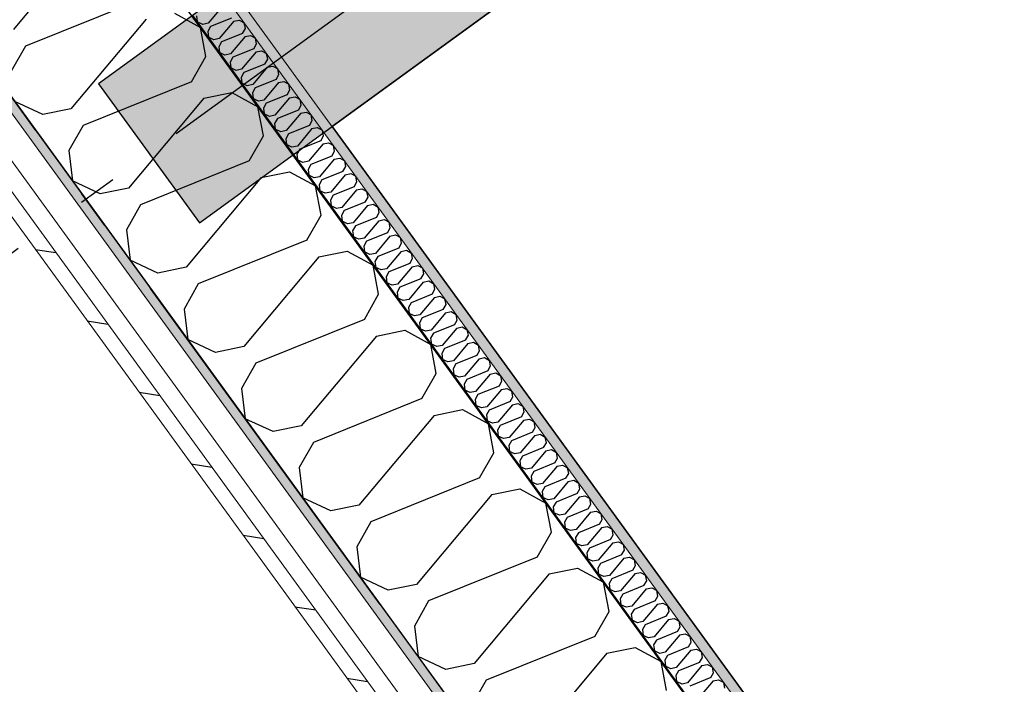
# Model space of a CAD drawing. Header units: millimetres. Extents: x -5000 to 341424, y -9235 to 550260.
# Tile 189 of 236: x 321086 to 322346, y 340692 to 341543. Entities that reach past the tile are written whole.
import ezdxf
from ezdxf.enums import TextEntityAlignment as Align

# ---------------------------------------------------------------- set-up
doc = ezdxf.new("R2010")
doc.units = ezdxf.units.MM
doc.header["$LTSCALE"] = 0.5
doc.header["$MEASUREMENT"] = 0
doc.linetypes.add('Akselinje', pattern=[1500, 1000, -200, 100, -200])
doc.linetypes.add('PLINE', pattern=[0])
for name, color, linetype in [('232- Ikke-bærende yttervegger (Skravur)(Nye konstruksjoner)', 7, 'Continuous'), ('232- Ikke-bærende yttervegger(Nye konstruksjoner)', 7, 'Continuous'), ('255- Gulvoverflate(Nye konstruksjoner)', 7, 'Continuous'), ('82-- Modullinjer(Nye konstruksjoner)', 7, 'Continuous'), ('842-M___1_50 Målsetting bygning', 7, 'Continuous'), ('862- M___Nettoareal(Nye konstruksjoner)', 7, 'Continuous'), ('862- M___Nettoareal(Polylinje)(Nye konstruksjoner)', 7, 'Continuous'), ('862- M___Nettoareal(Tekst)(Nye konstruksjoner)', 7, 'Continuous')]:
    doc.layers.add(name, color=color, linetype=linetype)
doc.layers.add('235- Utvendig kledning og overflate(Nye konstruksjoner)', color=7, linetype='Continuous', lineweight=0)
doc.layers.add('236- Innvendig kledning og overflate(Nye konstruksjoner)', color=7, linetype='Continuous', lineweight=0)
doc.styles.add('GENERATED_STYLE_1', font='txt')
doc.styles.add('GENERATED_STYLE_3', font='arial.ttf')
doc.styles.add('GENERATED_STYLE_5', font='arial.ttf')
doc.dimstyles.new('GENERATED_STYLE__4', dxfattribs={"dimtxt": 100, "dimasz": 95, "dimexe": 0.18, "dimexo": 0.0625, "dimgap": 0, "dimtad": 1, "dimdec": 0, "dimzin": 0, "dimdsep": 46, "dimtxsty": 'GENERATED_STYLE_3', "dimblk": 'ARROWHEAD_6', "dimblk1": 'ARROWHEAD_6', "dimblk2": 'ARROWHEAD_6', "dimcen": 0.09, "dimse1": 1, "dimse2": 1, "dimclrd": 256, "dimclre": 256, "dimclrt": 256, "dimadec": 1, "dimazin": 0, "dimtfac": 1, "dimtdec": 4, "dimtmove": 0, "dimatfit": 3, "dimfxl": 1, "dimtolj": 1, "dimtzin": 0, "dimarcsym": 0})
pattern_1 = [(0, (0, 0), (0, 43.30127), [0, -25]), (0, (12.5, 21.65), (0, 43.30127), [0, -25])]

# ---------------------------------------------------------------- blocks, each defined once
blk = doc.blocks.new('LEILIGHET 1__4', base_point=(324773.3, 337046.7))
at = {"layer": '862- M___Nettoareal(Polylinje)(Nye konstruksjoner)', "linetype": 'PLINE', "flags": 128}
blk.add_lwpolyline([(332979.5, 339707.9), (328200.8, 346285.2), (321486, 341406.6), (323434.5, 338724.7), (324809.8, 339724), (327640, 335828.5)], close=True, dxfattribs=at)
at = {"layer": '862- M___Nettoareal(Tekst)(Nye konstruksjoner)', "style": 'GENERATED_STYLE_1'}
for tag, p in [('DUMMY_861', (330844, 345873.6)), ('ROOM_NAME', (330129, 345824.4)), ('DUMMY_862', (330129, 345685.4))]:
    blk.add_attdef(tag, text='', height=100, dxfattribs=at).set_placement(p, align=Align.TOP_LEFT)
blk = doc.blocks.new('*X243')
at = {"layer": '232- Ikke-bærende yttervegger (Skravur)(Nye konstruksjoner)', "linetype": 'PLINE'}
for p, q in [((321345.7, 341561.1), (321327.1, 341538.9)), ((321312.3, 341548.2), (321313.2, 341540.6)), ((321357, 341545.6), (321330.1, 341534.7)), ((321320.1, 341537.4), (321313.2, 341540.6)), ((321327.1, 341538.9), (321320.1, 341537.4)), ((321330.1, 341534.7), (321326.6, 341528.5)), ((321360, 341541.5), (321341.4, 341519.2)), ((321360, 341541.5), (321367, 341542.9)), ((321367, 341542.9), (321373.4, 341539.4)), ((321371.3, 341525.9), (321374.8, 341532.2)), ((321374.8, 341532.2), (321373.4, 341539.4)), ((321326.6, 341528.5), (321327.5, 341521)), ((321334.4, 341517.8), (321327.5, 341521)), ((321341.4, 341519.2), (321334.4, 341517.8)), ((321371.3, 341525.9), (321344.4, 341515.1)), ((321374.3, 341521.8), (321355.6, 341499.6)), ((321374.3, 341521.8), (321381.3, 341523.2)), ((321381.3, 341523.2), (321387.7, 341519.7)), ((321389.1, 341512.5), (321387.7, 341519.7)), ((321344.4, 341515.1), (321340.8, 341508.9)), ((321340.8, 341508.9), (321341.8, 341501.3)), ((321385.6, 341506.3), (321358.6, 341495.4)), ((321385.6, 341506.3), (321389.1, 341512.5)), ((321348.6, 341498.1), (321341.8, 341501.3)), ((321355.6, 341499.6), (321348.6, 341498.1)), ((321358.6, 341495.4), (321355.1, 341489.2)), ((321388.6, 341502.2), (321369.9, 341479.9)), ((321388.6, 341502.2), (321395.6, 341503.6)), ((321395.6, 341503.6), (321402, 341500.1)), ((321403.4, 341492.9), (321402, 341500.1)), ((321355.1, 341489.2), (321356, 341481.7)), ((321362.9, 341478.5), (321356, 341481.7)), ((321399.8, 341486.7), (321372.9, 341475.8)), ((321402.8, 341482.5), (321384.2, 341460.3)), ((321399.8, 341486.7), (321403.4, 341492.9)), ((321402.8, 341482.5), (321409.8, 341484)), ((321409.8, 341484), (321416.3, 341480.4)), ((321369.9, 341479.9), (321362.9, 341478.5)), ((321372.9, 341475.8), (321369.4, 341469.6)), ((321369.4, 341469.6), (321370.3, 341462)), ((321414.1, 341467), (321417.6, 341473.2)), ((321417.6, 341473.2), (321416.3, 341480.4)), ((321377.2, 341458.9), (321370.3, 341462)), ((321384.2, 341460.3), (321377.2, 341458.9)), ((321387.2, 341456.2), (321383.7, 341449.9)), ((321414.1, 341467), (321387.2, 341456.2)), ((321417.1, 341462.9), (321398.5, 341440.6)), ((321417.1, 341462.9), (321424.1, 341464.3)), ((321424.1, 341464.3), (321430.5, 341460.8)), ((321431.9, 341453.6), (321430.5, 341460.8)), ((321383.7, 341449.9), (321384.6, 341442.4)), ((321428.4, 341447.4), (321401.5, 341436.5)), ((321431.4, 341443.2), (321412.7, 341421)), ((321428.4, 341447.4), (321431.9, 341453.6)), ((321431.4, 341443.2), (321438.4, 341444.7)), ((321438.4, 341444.7), (321444.8, 341441.2)), ((321391.5, 341439.2), (321384.6, 341442.4)), ((321398.5, 341440.6), (321391.5, 341439.2)), ((321401.5, 341436.5), (321397.9, 341430.3)), ((321442.6, 341427.7), (321446.2, 341433.9)), ((321446.2, 341433.9), (321444.8, 341441.2)), ((321397.9, 341430.3), (321398.8, 341422.8)), ((321405.7, 341419.6), (321398.8, 341422.8)), ((321412.7, 341421), (321405.7, 341419.6)), ((321442.6, 341427.7), (321415.7, 341416.9)), ((321445.6, 341423.6), (321427, 341401.4)), ((321445.6, 341423.6), (321452.6, 341425)), ((321452.6, 341425), (321459.1, 341421.5)), ((321460.4, 341414.3), (321459.1, 341421.5)), ((321415.7, 341416.9), (321412.2, 341410.7)), ((321412.2, 341410.7), (321413.1, 341403.1)), ((321456.9, 341408.1), (321430, 341397.2)), ((321456.9, 341408.1), (321460.4, 341414.3)), ((321459.9, 341404), (321466.9, 341405.4)), ((321466.9, 341405.4), (321473.4, 341401.9)), ((321420, 341399.9), (321413.1, 341403.1)), ((321427, 341401.4), (321420, 341399.9)), ((321430, 341397.2), (321426.5, 341391)), ((321459.9, 341404), (321441.3, 341381.7)), ((321471.2, 341388.4), (321474.7, 341394.7)), ((321474.7, 341394.7), (321473.4, 341401.9)), ((321426.5, 341391), (321427.4, 341383.5)), ((321434.3, 341380.3), (321427.4, 341383.5)), ((321441.3, 341381.7), (321434.3, 341380.3)), ((321471.2, 341388.4), (321444.3, 341377.6)), ((321474.2, 341384.3), (321455.5, 341362.1)), ((321474.2, 341384.3), (321481.2, 341385.7)), ((321481.2, 341385.7), (321487.6, 341382.2)), ((321489, 341375), (321487.6, 341382.2)), ((321444.3, 341377.6), (321440.8, 341371.4)), ((321440.8, 341371.4), (321441.7, 341363.8)), ((321485.5, 341368.8), (321458.5, 341357.9)), ((321485.5, 341368.8), (321489, 341375)), ((321448.5, 341360.6), (321441.7, 341363.8)), ((321455.5, 341362.1), (321448.5, 341360.6)), ((321458.5, 341357.9), (321455, 341351.7)), ((321488.5, 341364.7), (321469.8, 341342.4)), ((321488.5, 341364.7), (321495.5, 341366.1)), ((321495.5, 341366.1), (321501.9, 341362.6)), ((321499.7, 341349.1), (321503.3, 341355.4)), ((321503.3, 341355.4), (321501.9, 341362.6)), ((321455, 341351.7), (321455.9, 341344.2)), ((321462.8, 341341), (321455.9, 341344.2)), ((321469.8, 341342.4), (321462.8, 341341)), ((321499.7, 341349.1), (321472.8, 341338.3)), ((321502.7, 341345), (321484.1, 341322.8)), ((321502.7, 341345), (321509.7, 341346.5)), ((321509.7, 341346.5), (321516.2, 341342.9)), ((321517.5, 341335.7), (321516.2, 341342.9)), ((321472.8, 341338.3), (321469.3, 341332.1)), ((321469.3, 341332.1), (321470.2, 341324.5)), ((321514, 341329.5), (321517.5, 341335.7)), ((321477.1, 341321.3), (321470.2, 341324.5)), ((321484.1, 341322.8), (321477.1, 341321.3)), ((321487.1, 341318.7), (321483.6, 341312.4)), ((321514, 341329.5), (321487.1, 341318.7)), ((321517, 341325.4), (321498.4, 341303.1)), ((321517, 341325.4), (321524, 341326.8)), ((321524, 341326.8), (321530.4, 341323.3)), ((321531.8, 341316.1), (321530.4, 341323.3)), ((321483.6, 341312.4), (321484.5, 341304.9)), ((321491.4, 341301.7), (321484.5, 341304.9)), ((321528.3, 341309.9), (321501.4, 341299)), ((321531.3, 341305.7), (321512.6, 341283.5)), ((321528.3, 341309.9), (321531.8, 341316.1)), ((321531.3, 341305.7), (321538.3, 341307.2)), ((321538.3, 341307.2), (321544.7, 341303.6)), ((321498.4, 341303.1), (321491.4, 341301.7)), ((321501.4, 341299), (321497.8, 341292.8)), ((321497.8, 341292.8), (321498.7, 341285.3)), ((321542.6, 341290.2), (321546.1, 341296.4)), ((321546.1, 341296.4), (321544.7, 341303.6)), ((321505.6, 341282.1), (321498.7, 341285.3)), ((321512.6, 341283.5), (321505.6, 341282.1)), ((321515.6, 341279.4), (321512.1, 341273.1)), ((321542.6, 341290.2), (321515.6, 341279.4)), ((321545.6, 341286.1), (321526.9, 341263.8)), ((321545.6, 341286.1), (321552.6, 341287.5)), ((321552.6, 341287.5), (321559, 341284)), ((321560.3, 341276.8), (321559, 341284)), ((321512.1, 341273.1), (321513, 341265.6)), ((321556.8, 341270.6), (321529.9, 341259.7)), ((321556.8, 341270.6), (321560.3, 341276.8)), ((321559.8, 341266.4), (321566.8, 341267.9)), ((321566.8, 341267.9), (321573.3, 341264.4)), ((321519.9, 341262.4), (321513, 341265.6)), ((321526.9, 341263.8), (321519.9, 341262.4)), ((321529.9, 341259.7), (321526.4, 341253.5)), ((321559.8, 341266.4), (321541.2, 341244.2)), ((321571.1, 341250.9), (321574.6, 341257.1)), ((321574.6, 341257.1), (321573.3, 341264.4)), ((321526.4, 341253.5), (321527.3, 341246)), ((321534.2, 341242.8), (321527.3, 341246)), ((321541.2, 341244.2), (321534.2, 341242.8)), ((321571.1, 341250.9), (321544.2, 341240.1)), ((321574.1, 341246.8), (321555.5, 341224.6)), ((321574.1, 341246.8), (321581.1, 341248.2)), ((321581.1, 341248.2), (321587.5, 341244.7)), ((321588.9, 341237.5), (321587.5, 341244.7)), ((321544.2, 341240.1), (321540.7, 341233.9)), ((321540.7, 341233.9), (321541.6, 341226.3)), ((321585.4, 341231.3), (321558.5, 341220.4)), ((321585.4, 341231.3), (321588.9, 341237.5)), ((321548.5, 341223.1), (321541.6, 341226.3)), ((321555.5, 341224.6), (321548.5, 341223.1)), ((321558.5, 341220.4), (321554.9, 341214.2)), ((321588.4, 341227.2), (321569.7, 341204.9)), ((321588.4, 341227.2), (321595.4, 341228.6)), ((321595.4, 341228.6), (321601.8, 341225.1)), ((321599.6, 341211.6), (321603.2, 341217.9)), ((321603.2, 341217.9), (321601.8, 341225.1)), ((321554.9, 341214.2), (321555.8, 341206.7)), ((321562.7, 341203.5), (321555.8, 341206.7)), ((321569.7, 341204.9), (321562.7, 341203.5)), ((321599.6, 341211.6), (321572.7, 341200.8)), ((321602.6, 341207.5), (321584, 341185.3)), ((321602.6, 341207.5), (321609.6, 341208.9)), ((321609.6, 341208.9), (321616.1, 341205.4)), ((321617.4, 341198.2), (321616.1, 341205.4)), ((321572.7, 341200.8), (321569.2, 341194.6)), ((321569.2, 341194.6), (321570.1, 341187)), ((321613.9, 341192), (321587, 341181.1)), ((321613.9, 341192), (321617.4, 341198.2)), ((321577, 341183.8), (321570.1, 341187)), ((321584, 341185.3), (321577, 341183.8)), ((321587, 341181.1), (321583.5, 341174.9)), ((321616.9, 341187.9), (321598.3, 341165.6)), ((321616.9, 341187.9), (321623.9, 341189.3)), ((321623.9, 341189.3), (321630.3, 341185.8)), ((321628.2, 341172.4), (321631.7, 341178.6)), ((321631.7, 341178.6), (321630.3, 341185.8)), ((321583.5, 341174.9), (321584.4, 341167.4)), ((321591.3, 341164.2), (321584.4, 341167.4)), ((321628.2, 341172.4), (321601.3, 341161.5)), ((321631.2, 341168.2), (321612.5, 341146)), ((321631.2, 341168.2), (321638.2, 341169.7)), ((321638.2, 341169.7), (321644.6, 341166.1)), ((321646, 341158.9), (321644.6, 341166.1)), ((321598.3, 341165.6), (321591.3, 341164.2)), ((321601.3, 341161.5), (321597.7, 341155.3)), ((321597.7, 341155.3), (321598.7, 341147.7)), ((321642.5, 341152.7), (321646, 341158.9)), ((321605.5, 341144.6), (321598.7, 341147.7)), ((321612.5, 341146), (321605.5, 341144.6)), ((321615.5, 341141.9), (321612, 341135.6)), ((321642.5, 341152.7), (321615.5, 341141.9)), ((321645.5, 341148.6), (321626.8, 341126.3)), ((321645.5, 341148.6), (321652.5, 341150)), ((321652.5, 341150), (321658.9, 341146.5)), ((321660.3, 341139.3), (321658.9, 341146.5)), ((321612, 341135.6), (321612.9, 341128.1)), ((321619.8, 341124.9), (321612.9, 341128.1)), ((321656.7, 341133.1), (321629.8, 341122.2)), ((321659.7, 341128.9), (321641.1, 341106.7)), ((321656.7, 341133.1), (321660.3, 341139.3)), ((321659.7, 341128.9), (321666.7, 341130.4)), ((321666.7, 341130.4), (321673.2, 341126.8)), ((321626.8, 341126.3), (321619.8, 341124.9)), ((321629.8, 341122.2), (321626.3, 341116)), ((321626.3, 341116), (321627.2, 341108.5)), ((321671, 341113.4), (321674.5, 341119.6)), ((321674.5, 341119.6), (321673.2, 341126.8)), ((321634.1, 341105.3), (321627.2, 341108.5)), ((321641.1, 341106.7), (321634.1, 341105.3)), ((321671, 341113.4), (321644.1, 341102.6)), ((321674, 341109.3), (321655.4, 341087.1)), ((321674, 341109.3), (321681, 341110.7)), ((321681, 341110.7), (321687.4, 341107.2)), ((321688.8, 341100), (321687.4, 341107.2)), ((321644.1, 341102.6), (321640.6, 341096.4)), ((321640.6, 341096.4), (321641.5, 341088.8)), ((321685.3, 341093.8), (321658.4, 341082.9)), ((321685.3, 341093.8), (321688.8, 341100)), ((321688.3, 341089.7), (321695.3, 341091.1)), ((321695.3, 341091.1), (321701.7, 341087.6)), ((321648.4, 341085.6), (321641.5, 341088.8)), ((321655.4, 341087.1), (321648.4, 341085.6)), ((321658.4, 341082.9), (321654.8, 341076.7)), ((321688.3, 341089.7), (321669.6, 341067.4)), ((321699.5, 341074.1), (321703.1, 341080.4)), ((321703.1, 341080.4), (321701.7, 341087.6)), ((321654.8, 341076.7), (321655.7, 341069.2)), ((321662.6, 341066), (321655.7, 341069.2)), ((321669.6, 341067.4), (321662.6, 341066)), ((321699.5, 341074.1), (321672.6, 341063.3)), ((321702.5, 341070), (321683.9, 341047.8)), ((321702.5, 341070), (321709.5, 341071.4)), ((321709.5, 341071.4), (321716, 341067.9)), ((321717.3, 341060.7), (321716, 341067.9)), ((321672.6, 341063.3), (321669.1, 341057.1)), ((321669.1, 341057.1), (321670, 341049.5)), ((321713.8, 341054.5), (321686.9, 341043.6)), ((321713.8, 341054.5), (321717.3, 341060.7)), ((321676.9, 341046.3), (321670, 341049.5)), ((321683.9, 341047.8), (321676.9, 341046.3)), ((321686.9, 341043.6), (321683.4, 341037.4)), ((321716.8, 341050.4), (321698.2, 341028.1)), ((321716.8, 341050.4), (321723.8, 341051.8)), ((321723.8, 341051.8), (321730.3, 341048.3)), ((321728.1, 341034.8), (321731.6, 341041.1)), ((321731.6, 341041.1), (321730.3, 341048.3)), ((321683.4, 341037.4), (321684.3, 341029.9)), ((321691.2, 341026.7), (321684.3, 341029.9)), ((321698.2, 341028.1), (321691.2, 341026.7)), ((321728.1, 341034.8), (321701.2, 341024)), ((321731.1, 341030.7), (321712.4, 341008.5)), ((321731.1, 341030.7), (321738.1, 341032.1)), ((321738.1, 341032.1), (321744.5, 341028.6)), ((321745.9, 341021.4), (321744.5, 341028.6)), ((321701.2, 341024), (321697.7, 341017.8)), ((321697.7, 341017.8), (321698.6, 341010.2)), ((321742.4, 341015.2), (321715.4, 341004.3)), ((321742.4, 341015.2), (321745.9, 341021.4)), ((321705.4, 341007), (321698.6, 341010.2)), ((321712.4, 341008.5), (321705.4, 341007)), ((321715.4, 341004.3), (321711.9, 340998.1)), ((321745.4, 341011.1), (321726.7, 340988.8)), ((321745.4, 341011.1), (321752.4, 341012.5)), ((321752.4, 341012.5), (321758.8, 341009)), ((321760.2, 341001.8), (321758.8, 341009)), ((321711.9, 340998.1), (321712.8, 340990.6)), ((321719.7, 340987.4), (321712.8, 340990.6)), ((321756.6, 340995.6), (321729.7, 340984.7)), ((321759.6, 340991.4), (321741, 340969.2)), ((321756.6, 340995.6), (321760.2, 341001.8)), ((321759.6, 340991.4), (321766.6, 340992.9)), ((321766.6, 340992.9), (321773.1, 340989.3)), ((321774.4, 340982.1), (321773.1, 340989.3)), ((321726.7, 340988.8), (321719.7, 340987.4)), ((321729.7, 340984.7), (321726.2, 340978.5)), ((321726.2, 340978.5), (321727.1, 340970.9)), ((321770.9, 340975.9), (321774.4, 340982.1)), ((321734, 340967.8), (321727.1, 340970.9)), ((321741, 340969.2), (321734, 340967.8)), ((321744, 340965.1), (321740.5, 340958.8)), ((321770.9, 340975.9), (321744, 340965.1)), ((321773.9, 340971.8), (321755.3, 340949.5)), ((321773.9, 340971.8), (321780.9, 340973.2)), ((321780.9, 340973.2), (321787.3, 340969.7)), ((321788.7, 340962.5), (321787.3, 340969.7)), ((321740.5, 340958.8), (321741.4, 340951.3)), ((321785.2, 340956.3), (321758.3, 340945.4)), ((321788.2, 340952.1), (321769.5, 340929.9)), ((321785.2, 340956.3), (321788.7, 340962.5)), ((321788.2, 340952.1), (321795.2, 340953.6)), ((321795.2, 340953.6), (321801.6, 340950.1)), ((321748.3, 340948.1), (321741.4, 340951.3)), ((321755.3, 340949.5), (321748.3, 340948.1)), ((321758.3, 340945.4), (321754.7, 340939.2)), ((321754.7, 340939.2), (321755.6, 340931.7)), ((321799.5, 340936.6), (321803, 340942.8)), ((321803, 340942.8), (321801.6, 340950.1)), ((321762.5, 340928.5), (321755.6, 340931.7)), ((321769.5, 340929.9), (321762.5, 340928.5)), ((321799.5, 340936.6), (321772.5, 340925.8)), ((321802.5, 340932.5), (321783.8, 340910.3)), ((321802.5, 340932.5), (321809.5, 340933.9)), ((321809.5, 340933.9), (321815.9, 340930.4)), ((321817.2, 340923.2), (321815.9, 340930.4)), ((321772.5, 340925.8), (321769, 340919.6)), ((321769, 340919.6), (321769.9, 340912)), ((321813.7, 340917), (321786.8, 340906.1)), ((321813.7, 340917), (321817.2, 340923.2)), ((321816.7, 340912.9), (321823.7, 340914.3)), ((321823.7, 340914.3), (321830.2, 340910.8)), ((321776.8, 340908.8), (321769.9, 340912)), ((321783.8, 340910.3), (321776.8, 340908.8)), ((321786.8, 340906.1), (321783.3, 340899.9)), ((321816.7, 340912.9), (321798.1, 340890.6)), ((321828, 340897.3), (321831.5, 340903.6)), ((321831.5, 340903.6), (321830.2, 340910.8)), ((321783.3, 340899.9), (321784.2, 340892.4)), ((321791.1, 340889.2), (321784.2, 340892.4)), ((321798.1, 340890.6), (321791.1, 340889.2)), ((321828, 340897.3), (321801.1, 340886.5)), ((321831, 340893.2), (321812.4, 340871)), ((321831, 340893.2), (321838, 340894.6)), ((321838, 340894.6), (321844.4, 340891.1)), ((321845.8, 340883.9), (321844.4, 340891.1)), ((321801.1, 340886.5), (321797.6, 340880.3)), ((321797.6, 340880.3), (321798.5, 340872.7)), ((321842.3, 340877.7), (321815.4, 340866.8)), ((321842.3, 340877.7), (321845.8, 340883.9)), ((321805.4, 340869.5), (321798.5, 340872.7)), ((321812.4, 340871), (321805.4, 340869.5)), ((321815.4, 340866.8), (321811.8, 340860.6)), ((321845.3, 340873.6), (321826.6, 340851.3)), ((321845.3, 340873.6), (321852.3, 340875)), ((321852.3, 340875), (321858.7, 340871.5)), ((321856.5, 340858.1), (321860.1, 340864.3)), ((321860.1, 340864.3), (321858.7, 340871.5)), ((321811.8, 340860.6), (321812.7, 340853.1)), ((321819.6, 340849.9), (321812.7, 340853.1)), ((321826.6, 340851.3), (321819.6, 340849.9)), ((321856.5, 340858.1), (321829.6, 340847.2)), ((321859.5, 340853.9), (321840.9, 340831.7)), ((321859.5, 340853.9), (321866.5, 340855.4)), ((321866.5, 340855.4), (321873, 340851.8)), ((321874.3, 340844.6), (321873, 340851.8)), ((321829.6, 340847.2), (321826.1, 340841)), ((321826.1, 340841), (321827, 340833.4)), ((321870.8, 340838.4), (321843.9, 340827.6)), ((321870.8, 340838.4), (321874.3, 340844.6)), ((321833.9, 340830.3), (321827, 340833.4)), ((321840.9, 340831.7), (321833.9, 340830.3)), ((321843.9, 340827.6), (321840.4, 340821.3)), ((321873.8, 340834.3), (321855.2, 340812)), ((321873.8, 340834.3), (321880.8, 340835.7)), ((321880.8, 340835.7), (321887.2, 340832.2)), ((321888.6, 340825), (321887.2, 340832.2)), ((321840.4, 340821.3), (321841.3, 340813.8)), ((321848.2, 340810.6), (321841.3, 340813.8)), ((321885.1, 340818.8), (321858.2, 340807.9)), ((321888.1, 340814.6), (321869.4, 340792.4)), ((321885.1, 340818.8), (321888.6, 340825)), ((321888.1, 340814.6), (321895.1, 340816.1)), ((321895.1, 340816.1), (321901.5, 340812.5)), ((321855.2, 340812), (321848.2, 340810.6)), ((321858.2, 340807.9), (321854.6, 340801.7)), ((321854.6, 340801.7), (321855.6, 340794.2)), ((321899.4, 340799.1), (321902.9, 340805.3)), ((321902.9, 340805.3), (321901.5, 340812.5)), ((321862.4, 340791), (321855.6, 340794.2)), ((321869.4, 340792.4), (321862.4, 340791)), ((321872.4, 340788.3), (321868.9, 340782)), ((321899.4, 340799.1), (321872.4, 340788.3)), ((321902.4, 340795), (321883.7, 340772.7)), ((321902.4, 340795), (321909.4, 340796.4)), ((321909.4, 340796.4), (321915.8, 340792.9)), ((321917.2, 340785.7), (321915.8, 340792.9)), ((321868.9, 340782), (321869.8, 340774.5)), ((321913.6, 340779.5), (321886.7, 340768.6)), ((321916.6, 340775.3), (321898, 340753.1)), ((321913.6, 340779.5), (321917.2, 340785.7)), ((321916.6, 340775.3), (321923.6, 340776.8)), ((321923.6, 340776.8), (321930.1, 340773.3)), ((321876.7, 340771.3), (321869.8, 340774.5)), ((321883.7, 340772.7), (321876.7, 340771.3)), ((321886.7, 340768.6), (321883.2, 340762.4)), ((321883.2, 340762.4), (321884.1, 340754.9)), ((321927.9, 340759.8), (321931.4, 340766)), ((321931.4, 340766), (321930.1, 340773.3)), ((321891, 340751.7), (321884.1, 340754.9)), ((321898, 340753.1), (321891, 340751.7)), ((321927.9, 340759.8), (321901, 340749)), ((321930.9, 340755.7), (321912.3, 340733.5)), ((321930.9, 340755.7), (321937.9, 340757.1)), ((321937.9, 340757.1), (321944.3, 340753.6)), ((321945.7, 340746.4), (321944.3, 340753.6)), ((321901, 340749), (321897.5, 340742.8)), ((321897.5, 340742.8), (321898.4, 340735.2)), ((321942.2, 340740.2), (321915.3, 340729.3)), ((321942.2, 340740.2), (321945.7, 340746.4)), ((321945.2, 340736.1), (321952.2, 340737.5)), ((321952.2, 340737.5), (321958.6, 340734)), ((321905.3, 340732), (321898.4, 340735.2)), ((321912.3, 340733.5), (321905.3, 340732)), ((321915.3, 340729.3), (321911.7, 340723.1)), ((321945.2, 340736.1), (321926.5, 340713.8)), ((321956.4, 340720.5), (321960, 340726.8)), ((321960, 340726.8), (321958.6, 340734)), ((321911.7, 340723.1), (321912.6, 340715.6)), ((321919.5, 340712.4), (321912.6, 340715.6)), ((321926.5, 340713.8), (321919.5, 340712.4)), ((321956.4, 340720.5), (321929.5, 340709.7)), ((321959.4, 340716.4), (321940.8, 340694.2)), ((321959.4, 340716.4), (321966.4, 340717.8)), ((321966.4, 340717.8), (321972.9, 340714.3)), ((321974.2, 340707.1), (321972.9, 340714.3)), ((321929.5, 340709.7), (321926, 340703.5)), ((321926, 340703.5), (321926.9, 340695.9)), ((321970.7, 340700.9), (321943.8, 340690)), ((321970.7, 340700.9), (321974.2, 340707.1)), ((321933.8, 340692.7), (321926.9, 340695.9)), ((321940.8, 340694.2), (321933.8, 340692.7)), ((321973.7, 340696.8), (321955.1, 340674.5)), ((321973.7, 340696.8), (321980.7, 340698.2)), ((321980.7, 340698.2), (321987.2, 340694.7)), ((321988.5, 340687.5), (321987.2, 340694.7))]:
    blk.add_line(p, q, dxfattribs=at)
blk = doc.blocks.new('*X245')
at = {"layer": '232- Ikke-bærende yttervegger (Skravur)(Nye konstruksjoner)', "linetype": 'PLINE'}
for p, q in [((321103.2, 341561.3), (321077.7, 341530.9)), ((321232.2, 341565.6), (321093.2, 341509.5)), ((321247.7, 341544.3), (321151.4, 341429.4)), ((321283.9, 341551.7), (321317.2, 341533.5)), ((321324.2, 341496.2), (321317.2, 341533.5)), ((321093.2, 341509.5), (321075, 341477.4)), ((321306, 341464.1), (321324.2, 341496.2)), ((321306, 341464.1), (321166.9, 341408)), ((321321.5, 341442.8), (321357.6, 341450.2)), ((321357.6, 341450.2), (321390.9, 341432)), ((321115.3, 341422), (321079.7, 341438.5)), ((321321.5, 341442.8), (321225.2, 341327.9)), ((321397.9, 341394.7), (321390.9, 341432)), ((321151.4, 341429.4), (321115.3, 341422)), ((321166.9, 341408), (321148.7, 341375.9)), ((321379.7, 341362.6), (321397.9, 341394.7)), ((321148.7, 341375.9), (321153.4, 341337)), ((321379.7, 341362.6), (321240.7, 341306.5)), ((321395.2, 341341.3), (321431.4, 341348.7)), ((321431.4, 341348.7), (321464.6, 341330.5)), ((321189, 341320.5), (321153.4, 341337)), ((321395.2, 341341.3), (321298.9, 341226.4)), ((321471.7, 341293.3), (321464.6, 341330.5)), ((321225.2, 341327.9), (321189, 341320.5)), ((321240.7, 341306.5), (321222.5, 341274.4)), ((321453.5, 341261.1), (321471.7, 341293.3)), ((321222.5, 341274.4), (321227.1, 341235.5)), ((321453.5, 341261.1), (321314.4, 341205.1)), ((321469, 341239.8), (321505.1, 341247.2)), ((321505.1, 341247.2), (321538.4, 341229)), ((321262.7, 341219), (321227.1, 341235.5)), ((321469, 341239.8), (321372.6, 341124.9)), ((321545.4, 341191.8), (321538.4, 341229)), ((321298.9, 341226.4), (321262.7, 341219)), ((321314.4, 341205.1), (321296.2, 341172.9)), ((321527.2, 341159.6), (321545.4, 341191.8)), ((321296.2, 341172.9), (321300.9, 341134)), ((321527.2, 341159.6), (321388.1, 341103.6)), ((321542.7, 341138.3), (321578.9, 341145.7)), ((321578.9, 341145.7), (321612.1, 341127.5)), ((321336.5, 341117.5), (321300.9, 341134)), ((321542.7, 341138.3), (321446.4, 341023.4)), ((321372.6, 341124.9), (321336.5, 341117.5)), ((321619.1, 341090.3), (321612.1, 341127.5)), ((321388.1, 341103.6), (321369.9, 341071.4)), ((321600.9, 341058.2), (321619.1, 341090.3)), ((321369.9, 341071.4), (321374.6, 341032.5)), ((321600.9, 341058.2), (321461.9, 341002.1)), ((321616.4, 341036.8), (321652.6, 341044.2)), ((321652.6, 341044.2), (321685.9, 341026)), ((321410.2, 341016), (321374.6, 341032.5)), ((321616.4, 341036.8), (321520.1, 340921.9)), ((321446.4, 341023.4), (321410.2, 341016)), ((321692.9, 340988.8), (321685.9, 341026)), ((321461.9, 341002.1), (321443.7, 340969.9)), ((321674.7, 340956.7), (321692.9, 340988.8)), ((321443.7, 340969.9), (321448.3, 340931)), ((321674.7, 340956.7), (321535.6, 340900.6)), ((321690.2, 340935.3), (321726.3, 340942.7)), ((321726.3, 340942.7), (321759.6, 340924.5)), ((321484, 340914.5), (321448.3, 340931)), ((321690.2, 340935.3), (321593.9, 340820.4)), ((321520.1, 340921.9), (321484, 340914.5)), ((321766.6, 340887.3), (321759.6, 340924.5)), ((321535.6, 340900.6), (321517.4, 340868.5)), ((321748.4, 340855.2), (321766.6, 340887.3)), ((321517.4, 340868.5), (321522.1, 340829.5)), ((321748.4, 340855.2), (321609.4, 340799.1)), ((321763.9, 340833.8), (321800.1, 340841.2)), ((321800.1, 340841.2), (321833.3, 340823)), ((321557.7, 340813), (321522.1, 340829.5)), ((321763.9, 340833.8), (321667.6, 340718.9)), ((321593.9, 340820.4), (321557.7, 340813)), ((321840.4, 340785.8), (321833.3, 340823)), ((321609.4, 340799.1), (321591.2, 340767)), ((321822.2, 340753.7), (321840.4, 340785.8)), ((321591.2, 340767), (321595.8, 340728)), ((321822.2, 340753.7), (321683.1, 340697.6)), ((321837.7, 340732.3), (321873.8, 340739.7)), ((321873.8, 340739.7), (321907.1, 340721.5)), ((321631.4, 340711.5), (321595.8, 340728)), ((321837.7, 340732.3), (321741.3, 340617.4)), ((321667.6, 340718.9), (321631.4, 340711.5)), ((321914.1, 340684.3), (321907.1, 340721.5)), ((321683.1, 340697.6), (321664.9, 340665.5))]:
    blk.add_line(p, q, dxfattribs=at)
blk = doc.blocks.new('Standard grid marker[102]', base_point=(335201.2, 351507.3))
at = {"layer": '82-- Modullinjer(Nye konstruksjoner)', "linetype": 'Akselinje'}
blk.add_line((335039.4, 351389.7), (316720.3, 338080.1), dxfattribs=at)
at = {"layer": '82-- Modullinjer(Nye konstruksjoner)', "style": 'GENERATED_STYLE_5'}
for tag, p in [('AC_MarkerText_1_0', (335302.4, 351634.5)), ('AC_MarkerText_1_1', (316457.4, 337942.8))]:
    blk.add_attdef(tag, text='', height=100, rotation=360, dxfattribs=at).set_placement(p, align=Align.TOP_CENTER)
blk = doc.blocks.new('Standard grid marker[106]', base_point=(327836.7, 332138.2))
at = {"layer": '82-- Modullinjer(Nye konstruksjoner)', "linetype": 'Akselinje'}
blk.add_line((327719.1, 332300), (320204.8, 342642.6), dxfattribs=at)
at = {"layer": '82-- Modullinjer(Nye konstruksjoner)', "style": 'GENERATED_STYLE_5'}
blk.add_attdef('AC_MarkerText_1', text='', height=100, rotation=360, dxfattribs=at).set_placement((327910.2, 332090.2), align=Align.TOP_CENTER)
blk = doc.blocks.new('*D907')
at = {"layer": '842-M___1_50 Målsetting bygning', "linetype": 'PLINE'}
for p, q in [((319866.1, 340291.5), (320005.8, 340269.4)), ((321202.6, 338537), (319935.9, 340280.4)), ((321132.8, 338548.1), (321272.4, 338525.9))]:
    blk.add_line(p, q, dxfattribs=at)
at = {"layer": '842-M___1_50 Målsetting bygning', "insert": (320484.6, 339559.3), "char_height": 100, "attachment_point": 7, "rotation": 306, "style": 'GENERATED_STYLE_3'}
blk.add_mtext('\\A1;{\\pql;\\fArial|b0|i0|c0|p0;\\W1.000000;2\xa0155}', dxfattribs=at)
blk = doc.blocks.new('ARROWHEAD_6')
at = {"linetype": 'Continuous'}
for p, q in [((-0.5, -0.5), (0.5, 0.5)), ((0, 0), (-1, 0))]:
    blk.add_line(p, q, dxfattribs=at)
blk = doc.blocks.new('*D908')
at = {"layer": '842-M___1_50 Målsetting bygning', "linetype": 'PLINE'}
for p, q in [((319882.5, 340513.5), (319730.8, 340403.3)), ((319806.6, 340458.4), (319762.5, 340519.1)), ((319876.5, 340447.4), (319736.8, 340469.5)), ((319935.9, 340280.4), (319806.6, 340458.4)), ((320011.8, 340335.5), (319860.1, 340225.3)), ((319866.1, 340291.5), (320005.8, 340269.4)), ((321202.6, 338537), (319935.9, 340280.4))]:
    blk.add_line(p, q, dxfattribs=at)
at = {"layer": '842-M___1_50 Målsetting bygning', "insert": (319820.2, 340473.7), "char_height": 100, "attachment_point": 7, "rotation": 306, "style": 'GENERATED_STYLE_3'}
blk.add_mtext('\\A1;{\\pql;\\fArial|b0|i0|c0|p0;\\W1.000000;220}', dxfattribs=at)
blk = doc.blocks.new('SOV__42', base_point=(324008.6, 341303.6))
at = {"layer": '862- M___Nettoareal(Polylinje)(Nye konstruksjoner)', "linetype": 'PLINE', "flags": 128}
blk.add_lwpolyline([(325919.8, 340530.4), (323971.3, 343212.3), (321486, 341406.6), (323434.5, 338724.7)], close=True, dxfattribs=at)
at = {"layer": '862- M___Nettoareal(Tekst)(Nye konstruksjoner)', "style": 'GENERATED_STYLE_1'}
for tag, p in [('DUMMY_861', (324232.8, 341491.8)), ('ROOM_NAME', (323784.5, 341442)), ('DUMMY_862', (323784.5, 341303.6))]:
    blk.add_attdef(tag, text='', height=100, dxfattribs=at).set_placement(p, align=Align.TOP_LEFT)

msp = doc.modelspace()

# ---------------------------------------------------------------- hatches: boundary and pattern name
at = {"layer": '232- Ikke-bærende yttervegger (Skravur)(Nye konstruksjoner)', "linetype": 'Continuous'}
h = msp.add_hatch(dxfattribs=at)
h.set_pattern_fill('Betong_strukturell', color=256, style=0, pattern_type=2)
h.set_pattern_definition([(36, (0, 0), (-183.25332, 252.22655), [30, -150.00001]), (36, (-18.8, 179), (-183.25332, 252.22655), [30, -150.00001]), (96, (0, 0), (310.06125, 32.58875), [30, -150.00001]), (96, (145.62, 105.8), (310.06125, 32.58875), [30, -150.00001]), (156, (24.27, 17.63), (126.80794, 284.8153), [30, -150.00001]), (156, (169.9, 123.43), (126.80794, 284.8153), [30, -150.00001]), (36, (-17.634, 24.27), (-35.267117, 48.541021), [0, -60.000002, 0, -90.000004]), (81, (6.637, 41.904), (-59.261303, 9.386068), [0, -45.000002, 0, -75.000003])])
h.paths.add_polyline_path([(321186.8, 341461.2), (321316.1, 341283.2), (328639.3, 346603.8), (328510, 346781.8)])
h = msp.add_hatch(dxfattribs=at)
h.set_pattern_fill('Prikker_tett', color=256, style=0, pattern_type=2)
h.set_pattern_definition(pattern_1)
h.paths.add_polyline_path([(321356.7, 341584.6), (321346.1, 341577), (322742.1, 339655.5), (322752.7, 339663.2)])
msp.add_hatch(color=256, dxfattribs=at).paths.add_polyline_path([(321284.8, 341578), (322702.5, 339626.7), (322703.3, 339627.3), (321286, 341578.1)])
h = msp.add_hatch(dxfattribs=at)
h.set_pattern_fill('Skrålinjer_2', color=256, style=0, pattern_type=2)
h.set_pattern_definition([(351, (0, 0), (12.514757, 79.015067), [80, 0])])
h.paths.add_polyline_path([(320919.7, 341537.8), (320904.3, 341526.7), (322429, 339428.1), (322444.4, 339439.2)])
h = msp.add_hatch(dxfattribs=at)
h.set_pattern_fill('Prikker_tett', color=256, style=0, pattern_type=2)
h.set_pattern_definition(pattern_1)
h.paths.add_polyline_path([(321018.9, 341522.1), (321009.2, 341515.1), (322492.1, 339473.9), (322501.9, 339481)])

# ---------------------------------------------------------------- linework, layer by layer
at = {"layer": '232- Ikke-bærende yttervegger(Nye konstruksjoner)', "linetype": 'PLINE'}
for p, q in [((322702.5, 339626.7), (321284.8, 341578)), ((322703.3, 339627.3), (321307.3, 341548.7)), ((321018.9, 341522.1), (322501.9, 339481))]:
    msp.add_line(p, q, dxfattribs=at)
at = {"layer": '232- Ikke-bærende yttervegger(Nye konstruksjoner)', "linetype": 'PLINE', "flags": 128}
for points in [[(321316.1, 341283.2), (328639.3, 346603.8)], [(326185.7, 345093.1), (321186.8, 341461.2)], [(321186.8, 341461.2), (321316.1, 341283.2)]]:
    msp.add_lwpolyline(points, dxfattribs=at)
at = {"layer": '235- Utvendig kledning og overflate(Nye konstruksjoner)', "linetype": 'PLINE'}
for p, q in [((320933.2, 341519.2), (322444.4, 339439.2)), ((321009.2, 341515.1), (322492.1, 339473.9)), ((320973, 341503.6), (322463, 339452.8))]:
    msp.add_line(p, q, dxfattribs=at)
at = {"layer": '235- Utvendig kledning og overflate(Nye konstruksjoner)', "linetype": 'PLINE', "flags": 128}
msp.add_lwpolyline([(320893.2, 341542), (322429, 339428.1)], dxfattribs=at)
at = {"layer": '236- Innvendig kledning og overflate(Nye konstruksjoner)', "linetype": 'PLINE'}
msp.add_line((322742.1, 339655.5), (321346.1, 341577), dxfattribs=at)
at = {"layer": '236- Innvendig kledning og overflate(Nye konstruksjoner)', "linetype": 'PLINE', "flags": 128}
msp.add_lwpolyline([(322752.7, 339663.2), (321356.7, 341584.6)], dxfattribs=at)
at = {"layer": '255- Gulvoverflate(Nye konstruksjoner)', "linetype": 'PLINE', "flags": 128}
msp.add_lwpolyline([(312050.9, 354357.8), (325191, 354357.8), (332914.5, 343727.4), (331296.5, 342551.8), (333412.5, 339639.3), (327571.4, 335395.5), (324741.2, 339290.9), (323365.9, 338291.7), (321018.9, 341522.1), (322394.2, 342521.3), (320493.2, 345137.8), (314670.9, 345137.8), (314670.9, 343437.8), (308450.9, 343437.8), (308450.9, 352357.8), (312050.9, 352357.8)], close=True, dxfattribs=at)

# ---------------------------------------------------------------- block references
at = {"layer": '232- Ikke-bærende yttervegger(Nye konstruksjoner)'}
for name in ['*X245', '*X243']:
    msp.add_blockref(name, (0, 0), dxfattribs=at)
at = {"layer": '82-- Modullinjer(Nye konstruksjoner)', "linetype": 'PLINE'}
for name, p in [('Standard grid marker[102]', (335201.2, 351507.3)), ('Standard grid marker[106]', (327836.7, 332138.2))]:
    msp.add_blockref(name, p, dxfattribs=at)
at = {"layer": '862- M___Nettoareal(Nye konstruksjoner)', "linetype": 'Continuous'}
for name, p in [('LEILIGHET 1__4', (324773.3, 337046.7)), ('SOV__42', (324008.6, 341303.6))]:
    msp.add_blockref(name, p, dxfattribs=at)

# ---------------------------------------------------------------- dimensions: what is measured, and where the dimension line sits
at = {"layer": '842-M___1_50 Målsetting bygning', "linetype": 'Continuous'}
for base, p1, p2, picture, middle in [((319806.6, 340458.4), (325652.4, 344433.7), (325523.1, 344611.7), '*D908', (319927.8, 340410.8)), ((319935.9, 340280.4), (322429, 339428.1), (325652.4, 344433.7), '*D907', (320625.9, 339449.9))]:
    dim = msp.add_linear_dim(base=base, p1=p1, p2=p2, angle=126, dimstyle='GENERATED_STYLE__4', dxfattribs=at)
    dim.commit()
    dim.dimension.update_dxf_attribs({"geometry": picture, "text_midpoint": middle, "dimtype": 160, "text_rotation": 306})

doc.saveas('drawing.dxf')
